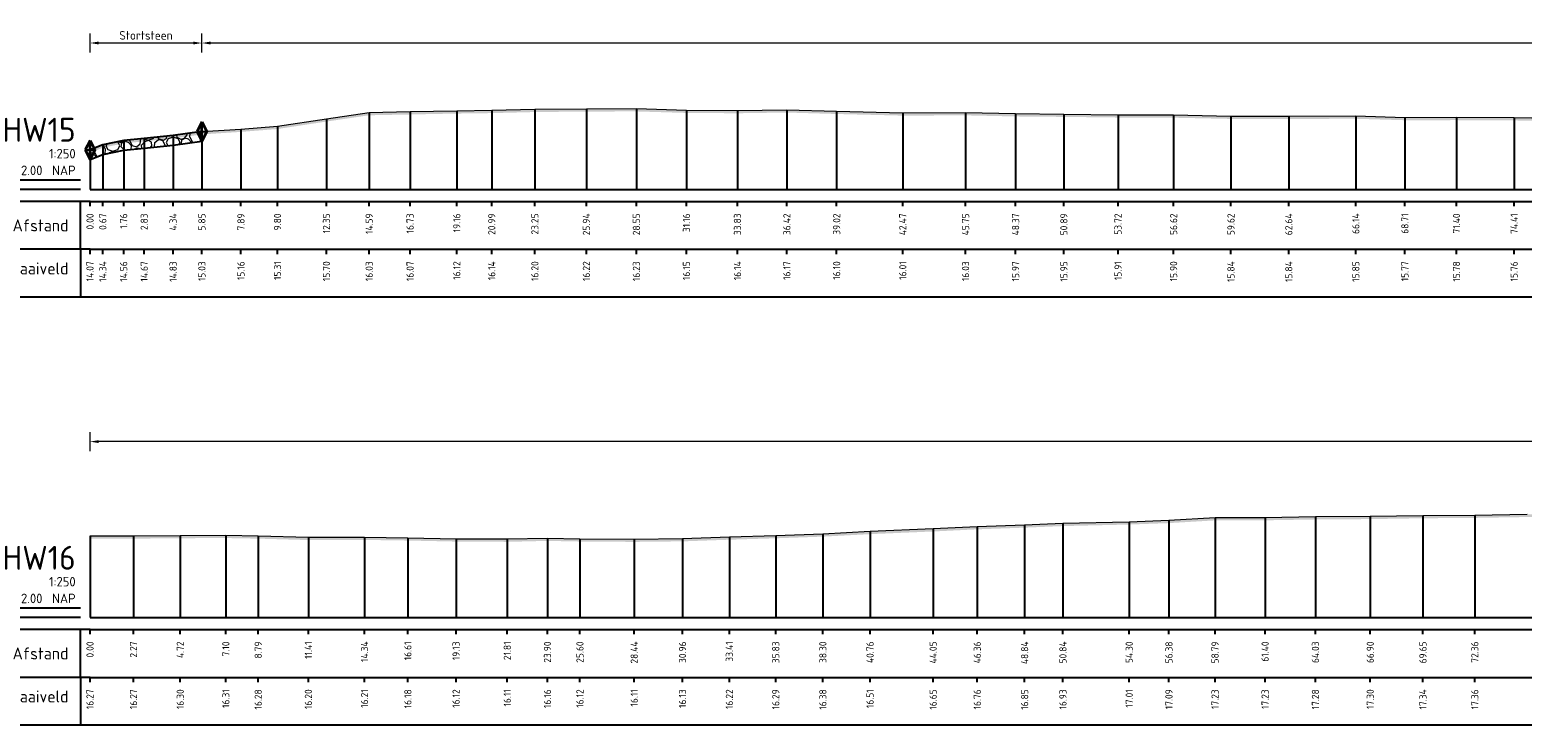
# Model space of a CAD drawing. Header units: metres. Extents: x 197882 to 206172, y 361908 to 364395.
# Tile 28 of 50: x 205781 to 205859, y 363976 to 364013. Entities that reach past the tile are written whole.
import ezdxf
from ezdxf.enums import TextEntityAlignment as Align

# ---------------------------------------------------------------- set-up
doc = ezdxf.new("R2010")
doc.units = ezdxf.units.M
doc.header["$PDMODE"] = 35
doc.header["$PDSIZE"] = 0.075
for name, color, linetype, lineweight in [('B-ME-VH-KANT ASFALT-SD', 7, 'Continuous', 25), ('B-ME-VH-VERHARDING_BESTORTING-A', 252, 'Continuous', 18), ('X-ME-AL-PROFIEL_HUIDIG MAAIVELD-GD', 252, 'Continuous', 0), ('X-XX-AL-DETAIL1-M', 7, 'Continuous', 18), ('X-XX-AL-GEBRUIKTE XREFS-GD', 7, 'Continuous', 35)]:
    doc.layers.add(name, color=color, linetype=linetype, lineweight=lineweight)
doc.layers.add('X-ME-AL-PROFIEL_STORTSTEEN-GD', color=7, linetype='Continuous')
doc.layers.add('X-ME-AL-PROFIELRASTER-S', color=7, linetype='Continuous')
doc.styles.add('NLCS-ISO-ANNOTATIEF-T18', font='NLCS-ISO.ttf', dxfattribs={"height": 1.8})
doc.styles.add('NLCS-ISO-ANNOTATIVE-T18', font='NLCS-ISO.ttf', dxfattribs={"height": 1.8})
doc.dimstyles.new('NLCS-ANNOTATIEF-T18-PIJL_L2_H0', dxfattribs={"dimtxt": 2.5, "dimasz": 1.8, "dimexe": 2, "dimexo": 2, "dimgap": 0.7, "dimtad": 1, "dimzin": 0, "dimdsep": 46, "dimtxsty": 'NLCS-ISO-ANNOTATIEF-T18', "dimcen": 0, "dimdle": 2, "dimclrd": 256, "dimclre": 256, "dimclrt": 10, "dimaunit": 2, "dimadec": 0, "dimazin": 0, "dimtfac": 1, "dimtdec": 3, "dimtofl": 0, "dimtmove": 0, "dimatfit": 3, "dimfxl": 2, "dimfxlon": 1, "dimtfillclr": 256, "dimtolj": 1, "dimtzin": 0, "dimlwd": -1, "dimlwe": -1, "dimarcsym": 0})

# ---------------------------------------------------------------- blocks, each defined once
blk = doc.blocks.new('SAL-PROFIELRASTER-D')
at = {"color": 0, "linetype": 'ByBlock', "lineweight": -2, "flags": 128}
for points in [[(-2, 0), (-72, 0)], [(-24, 2), (-23, 0), (-22, 2), (-2, 2)], [(-72, -12.5), (-72, -2.5)], [(0, -2.5), (-72, -2.5)], [(-2, -12.5), (-2, -2.5)], [(0, -12.5), (-72, -12.5)]]:
    blk.add_lwpolyline(points, dxfattribs=at)
at = {"color": 0, "linetype": 'ByBlock', "lineweight": -2, "style": 'NLCS-ISO-ANNOTATIVE-T18'}
blk.add_text('NAP', height=2, dxfattribs=at).set_placement((-3, 3), align=Align.RIGHT)
blk.add_text('Afstand', height=2.5, dxfattribs=at).set_placement((-4.5, -7.5), align=Align.MIDDLE_RIGHT)
for tag, height, p in [('PROFIELNR', 5, (-3, 10)), ('SCHAAL', 2, (-3, 6.5)), ('NAP', 2, (-9.94, 3))]:
    blk.add_attdef(tag, text='', height=height, dxfattribs=at).set_placement(p, align=Align.RIGHT)
blk = doc.blocks.new('SAL-PROFIELRASTER_BALK_EIND1-D')
at = {"color": 0, "linetype": 'ByBlock', "lineweight": -2, "flags": 128}
for points in [[(0, 0), (1, 0)], [(0, -2.5), (1, -2.5)], [(0, -12.5), (1, -12.5)]]:
    blk.add_lwpolyline(points, dxfattribs=at)
blk = doc.blocks.new('SAL-PROFIELRASTER_BALK-D')
at = {"color": 0, "linetype": 'ByBlock', "lineweight": -2}
for p, q in [((-72, -12.5), (-72, -2.5)), ((-2, -2.5), (-2, -12.5)), ((0, -12.5), (-72, -12.5))]:
    blk.add_line(p, q, dxfattribs=at)
at = {"color": 0, "linetype": 'ByBlock', "lineweight": -2, "style": 'NLCS-ISO-ANNOTATIVE-T18'}
for tag, height, p in [('TITEL1', 2.5, (-4.5, -6.5)), ('TITEL2', 1.5, (-4.5, -9.5))]:
    blk.add_attdef(tag, text='', height=height, dxfattribs=at).set_placement(p, align=Align.MIDDLE_RIGHT)
blk = doc.blocks.new('SAL-PROFIELRASTER_BALK_EIND2-D')
at = {"color": 0, "linetype": 'ByBlock', "lineweight": -2}
blk.add_line((1, -12.5), (0, -12.5), dxfattribs=at)
blk = doc.blocks.new('SAL-PROFIELRASTER_BALK_DATA-D')
at = {"color": 0, "linetype": 'ByBlock', "lineweight": -2}
blk.add_lwpolyline([(0, -3.5), (0, -2.5)], dxfattribs=at)
at = {"color": 0, "linetype": 'ByBlock', "lineweight": -2, "style": 'NLCS-ISO-ANNOTATIVE-T18'}
blk.add_attdef('GETAL', text='', height=1.5, rotation=90, dxfattribs=at).set_placement((0.75, -5), align=Align.RIGHT)
blk = doc.blocks.new('SAL-PROFIELRASTER_AANHAAL-D')
at = {"color": 9, "linetype": 'ByBlock', "lineweight": -2, "flags": 128}
blk.add_lwpolyline([(0, 1), (0, 0)], dxfattribs=at)
blk = doc.blocks.new('*D20')
at = {"layer": 'Defpoints', "color": 0, "transparency": 16777216}
for p in [(205783.859, 364011.841), (205783.859, 364004.183), (205789.707, 364004.183)]:
    blk.add_point(p, dxfattribs=at)
at = {"layer": 'X-XX-AL-DETAIL1-M', "transparency": 16777216}
for p, q in [((205783.859, 364011.341), (205783.859, 364012.341)), ((205789.257, 364011.841), (205784.309, 364011.841)), ((205789.707, 364011.341), (205789.707, 364012.341))]:
    blk.add_line(p, q, dxfattribs=at)
for points in [[(205784.309, 364011.916), (205784.309, 364011.766), (205783.859, 364011.841)], [(205789.257, 364011.916), (205789.257, 364011.766), (205789.707, 364011.841)]]:
    blk.add_solid(points, dxfattribs=at)
at = {"layer": 'X-XX-AL-DETAIL1-M', "color": 10, "transparency": 16777216, "insert": (205786.783, 364012.241), "char_height": 0.45, "attachment_point": 5, "style": 'NLCS-ISO-ANNOTATIEF-T18'}
blk.add_mtext('\\A1;Stortsteen', dxfattribs=at)
blk = doc.blocks.new('SVH-KANT STORTSTEEN DWP-SOD')
at = {"flags": 128}
blk.add_lwpolyline([(-0.25, 0), (0.25, 0)], dxfattribs=at)
at = {"layer": 'X-XX-AL-GEBRUIKTE XREFS-GD', "flags": 128}
for points in [[(0, 0.5), (-0.25, 0)], [(-0.25, 0), (0, -0.5)], [(0, -0.5), (0, 0.5)], [(0, 0.5), (0.25, 0)], [(0.25, 0), (0, -0.5)]]:
    blk.add_lwpolyline(points, dxfattribs=at)
blk = doc.blocks.new('*D21')
at = {"layer": 'Defpoints', "color": 0, "transparency": 16777216}
for p in [(205789.707, 364011.841), (205789.707, 364004.183), (205997.087, 364004.183)]:
    blk.add_point(p, dxfattribs=at)
at = {"layer": 'X-XX-AL-DETAIL1-M', "transparency": 16777216}
for p, q in [((205789.707, 364011.341), (205789.707, 364012.341)), ((205996.637, 364011.841), (205790.157, 364011.841)), ((205997.087, 364011.341), (205997.087, 364012.341))]:
    blk.add_line(p, q, dxfattribs=at)
for points in [[(205790.157, 364011.916), (205790.157, 364011.766), (205789.707, 364011.841)], [(205996.637, 364011.916), (205996.637, 364011.766), (205997.087, 364011.841)]]:
    blk.add_solid(points, dxfattribs=at)
at = {"layer": 'X-XX-AL-DETAIL1-M', "color": 10, "transparency": 16777216, "insert": (205893.397, 364012.241), "char_height": 0.45, "attachment_point": 5, "style": 'NLCS-ISO-ANNOTATIEF-T18'}
blk.add_mtext('\\A1;Gras', dxfattribs=at)
blk = doc.blocks.new('*D22')
at = {"layer": 'Defpoints', "color": 0, "transparency": 16777216}
for p in [(205783.859, 363991.006), (205783.859, 363981.809), (206011.261, 363981.809)]:
    blk.add_point(p, dxfattribs=at)
at = {"layer": 'X-XX-AL-DETAIL1-M', "transparency": 16777216}
for p, q in [((205783.859, 363990.506), (205783.859, 363991.506)), ((206011.261, 363990.506), (206011.261, 363991.506)), ((206010.811, 363991.006), (205784.309, 363991.006))]:
    blk.add_line(p, q, dxfattribs=at)
for points in [[(205784.309, 363991.081), (205784.309, 363990.931), (205783.859, 363991.006)], [(206010.811, 363991.081), (206010.811, 363990.931), (206011.261, 363991.006)]]:
    blk.add_solid(points, dxfattribs=at)
at = {"layer": 'X-XX-AL-DETAIL1-M', "color": 10, "transparency": 16777216, "insert": (205897.56, 363991.406), "char_height": 0.45, "attachment_point": 5, "style": 'NLCS-ISO-ANNOTATIEF-T18'}
blk.add_mtext('\\A1;Gras', dxfattribs=at)

msp = doc.modelspace()

# ---------------------------------------------------------------- hatches: boundary and pattern name
at = {"layer": 'B-ME-VH-VERHARDING_BESTORTING-A'}
h = msp.add_hatch(dxfattribs=at)
h.set_pattern_fill('AVH-BESTORTING_01', color=256, scale=0.1, pattern_type=2)
h.set_pattern_definition([(342.742, (205787.9399, 364006.4441), (0.5398, 0.9774), [0.27272, -1.09194]), (17.258, (205786.89714, 364006.7681), (0.5398, 0.9774), [0.27272, -1.6572]), (61.09, (205787.1576, 364006.849), (-1.3032, 0.40486), [0.22313, -0.8934]), (118.91, (205788.0288, 364005.662), (-0.5398, -0.97741), [0.22313, -1.3559]), (162.742, (205787.1576, 364007.2396), (-0.5398, -0.9774), [0.27272, -1.09194]), (197.258, (205786.89714, 364007.3205), (-0.5398, -0.9774), [0.27272, -1.6572]), (241.09, (205786.6367, 364007.2398), (1.3032, -0.40486), [0.22313, -0.8934]), (298.91, (205787.0686, 364008.0217), (0.5398, 0.97741), [0.22313, -1.3559]), (342.742, (205785.3001, 364007.8669), (-0.76339, 1.38224), [0.2434, -1.12122]), (40.852, (205783.91314, 364004.8625), (0.539802, 0.977399), [0.24469, -3.61913]), (84.587, (205785.7176, 364007.95475), (-0.22359, 2.359645), [0.29716, -3.05481]), (118.91, (205787.0487, 364007.8443), (-1.3032, 0.40486), [0.29575, -1.2833]), (162.742, (205785.6027, 364008.5095), (0.76339, -1.38224), [0.24484, -1.11975]), (40.852, (205783.5648, 364005.49028), (0.539802, 0.977399), [0.24409, -3.61972]), (84.587, (205785.15623, 364008.12734), (-0.5398, -0.977407), [0.29647, -3.05553]), (298.911, (205785.1562, 364008.1273), (1.3032, -0.40486), [0.29753, -1.28153]), (26.669, (205782.7014, 364006.029), (-1.842996, -0.572553), [0.18275, -4.54613]), (84.587, (205785.78726, 364008.638), (-0.5398, -0.977407), [0.18319, -3.16878]), (131.7624, (205784.27776, 364011.58488), (-2.066604, 1.787101), [0.24466, -4.00428]), (162.742, (205782.719, 364006.4755), (-0.5398, -0.97739), [0.19694, -1.16769]), (26.669, (205782.36742, 364006.45184), (-1.842996, -0.572553), [0.18297, -4.54591]), (84.587, (205785.2711, 364008.77913), (-0.5398, -0.977407), [0.20094, -3.15103]), (131.7624, (205783.8841, 364011.387), (-2.066604, 1.787101), [0.20994, -4.039]), (342.742, (205785.4109, 364008.6225), (0.5398, 0.9774), [0.22313, -1.1415]), (50.2416, (205785.64679, 364006.70503), (0.53979, 0.97739), [0.21713, -6.88472]), (95.413, (205785.78564, 364006.87194), (-0.76339, 1.38224), [0.19056, -2.17966]), (150.939, (205782.9377, 364010.23097), (-1.303193, 0.404858), [0.17556, -5.17047]), (197.258, (205785.6142, 364007.1469), (1.30319, -0.40485), [0.22316, -1.70672]), (50.2416, (205785.2531, 364006.90284), (0.53979, 0.97739), [0.23138, -6.87047]), (95.413, (205785.2695, 364006.7301), (-0.76339, 1.38224), [0.17353, -2.1967]), (150.939, (205782.60373, 364009.80816), (-1.303193, 0.404858), [0.18788, -5.15816]), (17.258, (205785.4337, 364006.6388), (-1.30319, 0.40485), [0.22313, -1.70675])])
h.paths.add_polyline_path([(205783.859, 364005.751), (205784.527, 364006.018), (205785.618, 364006.247), (205786.691, 364006.35), (205788.2, 364006.508), (205789.707, 364006.714), (205789.707, 364007.214), (205788.2, 364007.008), (205786.691, 364006.85), (205785.618, 364006.747), (205784.527, 364006.518), (205783.859, 364006.251)])
at = {"layer": 'X-ME-AL-PROFIEL_HUIDIG MAAIVELD-GD'}
h = msp.add_hatch(dxfattribs=at)
h.set_pattern_fill('AGR-MAAIVELD', color=256, scale=0.05, pattern_type=2)
h.set_pattern_definition([(45, (-22.73893, 245.65797), (-0.25000007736, 0.25000007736), []), (45, (-22.77464, 245.6937), (0, 0.50000015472), [0.3535535, -0.3535535]), (45, (-22.81035, 245.7294), (0, 0.50000015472), [0.3535535, -0.3535535]), (45, (-22.84657, 245.7656), (0, 0.50000015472), [0.3535535, -0.3535535]), (45, (-22.8818, 245.80082), (0, 0.50000015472), [0.3535535, -0.3535535]), (45, (-22.9175, 245.83654), (0, 0.50000015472), [0.3535535, -0.3535535]), (45, (-22.9532, 245.87225), (0, 0.50000015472), [0.3535535, -0.3535535]), (315, (-22.73893, 245.65797), (0.25000007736, 0.25000007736), []), (315, (-22.7032, 245.6937), (0.50000015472, -1e-16), [0.3535535, -0.3535535]), (315, (-22.6675, 245.7294), (0.50000015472, -1e-16), [0.3535535, -0.3535535]), (315, (-22.6313, 245.7656), (0.50000015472, -1e-16), [0.3535535, -0.3535535]), (315, (-22.59607, 245.80082), (0.50000015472, -1e-16), [0.3535535, -0.3535535]), (315, (-22.56035, 245.83654), (0.50000015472, -1e-16), [0.3535535, -0.3535535]), (315, (-22.52464, 245.87225), (0.50000015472, -1e-16), [0.3535535, -0.3535535])])
h.paths.add_polyline_path([(205997.087, 364008.386), (205994.851, 364008.352), (205992.5, 364008.346), (205989.978, 364008.392), (205987.659, 364008.374), (205985.479, 364008.423), (205983.21, 364008.411), (205980.751, 364008.403), (205978.428, 364008.392), (205975.65, 364008.412), (205973.153, 364008.397), (205970.602, 364008.357), (205968.186, 364008.365), (205965.909, 364008.379), (205963.473, 364008.327), (205961.288, 364008.425), (205959.013, 364008.411), (205956.757, 364008.324), (205954.411, 364008.339), (205951.931, 364008.305), (205949.396, 364008.374), (205946.974, 364008.383), (205946.607, 364008.386), (205945.189, 364008.458), (205943.718, 364008.482), (205941.42, 364008.479), (205938.991, 364008.4), (205936.694, 364008.408), (205934.096, 364008.379), (205931.67, 364008.328), (205929.037, 364008.266), (205926.695, 364008.192), (205924.55, 364008.124), (205921.724, 364008.035), (205919.414, 364007.945), (205917.151, 364007.912), (205914.763, 364007.869), (205912.211, 364007.86), (205909.578, 364007.807), (205907.308, 364007.766), (205904.986, 364007.759), (205902.388, 364007.732), (205899.857, 364007.737), (205897.372, 364007.739), (205894.972, 364007.769), (205892.39, 364007.688), (205889.819, 364007.653), (205887.012, 364007.657), (205884.431, 364007.707), (205881.893, 364007.753), (205879.255, 364007.792), (205876.599, 364007.807), (205873.508, 364007.822), (205870.881, 364007.821), (205868.152, 364007.878), (205865.942, 364007.871), (205863.535, 364007.891), (205861.029, 364007.9), (205858.274, 364007.944), (205855.262, 364007.959), (205852.569, 364007.955), (205850.002, 364008.031), (205846.499, 364008.024), (205843.48, 364008.024), (205840.482, 364008.086), (205837.577, 364008.096), (205834.749, 364008.129), (205832.226, 364008.152), (205829.612, 364008.209), (205826.328, 364008.196), (205822.874, 364008.281), (205820.274, 364008.357), (205817.69, 364008.32), (205815.024, 364008.337), (205812.409, 364008.415), (205809.796, 364008.407), (205807.107, 364008.383), (205804.851, 364008.327), (205803.024, 364008.304), (205800.584, 364008.256), (205798.447, 364008.214), (205796.213, 364007.886), (205793.656, 364007.496), (205791.748, 364007.346), (205789.707, 364007.214), (205788.2, 364007.008), (205786.691, 364006.85), (205785.618, 364006.747), (205784.527, 364006.518), (205783.859, 364006.251), (205783.859, 364006.101), (205784.527, 364006.368), (205785.618, 364006.597), (205786.691, 364006.7), (205788.2, 364006.858), (205789.707, 364007.064), (205791.748, 364007.196), (205793.656, 364007.346), (205796.213, 364007.736), (205798.447, 364008.064), (205800.584, 364008.106), (205803.024, 364008.154), (205804.851, 364008.177), (205807.107, 364008.233), (205809.796, 364008.257), (205812.409, 364008.265), (205815.024, 364008.187), (205817.69, 364008.17), (205820.274, 364008.207), (205822.874, 364008.131), (205826.328, 364008.046), (205829.612, 364008.059), (205832.226, 364008.002), (205834.749, 364007.979), (205837.577, 364007.946), (205840.482, 364007.936), (205843.48, 364007.874), (205846.499, 364007.874), (205850.002, 364007.881), (205852.569, 364007.805), (205855.262, 364007.809), (205858.274, 364007.794), (205861.029, 364007.75), (205863.535, 364007.741), (205865.942, 364007.721), (205868.152, 364007.728), (205870.881, 364007.671), (205873.508, 364007.672), (205876.599, 364007.657), (205879.255, 364007.642), (205881.893, 364007.603), (205884.431, 364007.557), (205887.012, 364007.507), (205889.819, 364007.503), (205892.39, 364007.538), (205894.972, 364007.619), (205897.372, 364007.589), (205899.857, 364007.587), (205902.388, 364007.582), (205904.986, 364007.609), (205907.308, 364007.616), (205909.578, 364007.657), (205912.211, 364007.71), (205914.763, 364007.719), (205917.151, 364007.762), (205919.414, 364007.795), (205921.724, 364007.885), (205924.55, 364007.974), (205926.695, 364008.042), (205929.037, 364008.116), (205931.67, 364008.178), (205934.096, 364008.229), (205936.694, 364008.258), (205938.991, 364008.25), (205941.42, 364008.329), (205943.718, 364008.332), (205945.189, 364008.308), (205946.607, 364008.236), (205946.974, 364008.233), (205949.396, 364008.224), (205951.931, 364008.155), (205954.411, 364008.189), (205956.757, 364008.174), (205959.013, 364008.261), (205961.288, 364008.275), (205963.473, 364008.177), (205965.909, 364008.229), (205968.186, 364008.215), (205970.602, 364008.207), (205973.153, 364008.247), (205975.65, 364008.262), (205978.428, 364008.242), (205980.751, 364008.253), (205983.21, 364008.261), (205985.479, 364008.273), (205987.659, 364008.224), (205989.978, 364008.242), (205992.5, 364008.196), (205994.851, 364008.202), (205997.087, 364008.236)])
h = msp.add_hatch(dxfattribs=at)
h.set_pattern_fill('AGR-MAAIVELD', color=256, scale=0.05, pattern_type=2)
h.set_pattern_definition([(45, (-22.73893, 260.78407), (-0.25000007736, 0.25000007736), []), (45, (-22.77464, 260.81978), (0, 0.50000015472), [0.3535535, -0.3535535]), (45, (-22.81035, 260.8555), (0, 0.50000015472), [0.3535535, -0.3535535]), (45, (-22.84657, 260.8917), (0, 0.50000015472), [0.3535535, -0.3535535]), (45, (-22.8818, 260.92692), (0, 0.50000015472), [0.3535535, -0.3535535]), (45, (-22.9175, 260.96264), (0, 0.50000015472), [0.3535535, -0.3535535]), (45, (-22.9532, 260.99835), (0, 0.50000015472), [0.3535535, -0.3535535]), (315, (-22.73893, 260.78407), (0.25000007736, 0.25000007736), []), (315, (-22.7032, 260.81978), (0.50000015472, -1e-16), [0.3535535, -0.3535535]), (315, (-22.6675, 260.8555), (0.50000015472, -1e-16), [0.3535535, -0.3535535]), (315, (-22.6313, 260.8917), (0.50000015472, -1e-16), [0.3535535, -0.3535535]), (315, (-22.59607, 260.92692), (0.50000015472, -1e-16), [0.3535535, -0.3535535]), (315, (-22.56035, 260.96264), (0.50000015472, -1e-16), [0.3535535, -0.3535535]), (315, (-22.52464, 260.99835), (0.50000015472, -1e-16), [0.3535535, -0.3535535])])
h.paths.add_polyline_path([(206011.261, 363985.61), (206011.261, 363985.46), (206010.129, 363985.379), (206007.881, 363985.299), (206005.92, 363985.249), (206003.979, 363985.211), (206001.798, 363985.173), (205999.555, 363985.11), (205997.071, 363985.064), (205994.599, 363985.138), (205992.353, 363985.059), (205989.934, 363985.062), (205987.621, 363985.053), (205985.324, 363985.015), (205982.871, 363985.006), (205980.811, 363984.966), (205978.437, 363984.924), (205976.052, 363984.776), (205973.789, 363984.699), (205971.33, 363984.742), (205969.066, 363984.668), (205966.785, 363984.593), (205964.51, 363984.579), (205962.201, 363984.556), (205959.962, 363984.577), (205957.774, 363984.631), (205955.194, 363984.636), (205953.161, 363984.612), (205950.672, 363984.682), (205948.431, 363984.583), (205945.673, 363984.609), (205943.364, 363984.553), (205941.168, 363984.53), (205938.567, 363984.479), (205936.311, 363984.447), (205934.027, 363984.469), (205931.508, 363984.415), (205929.285, 363984.383), (205926.933, 363984.394), (205924.645, 363984.428), (205922.3, 363984.444), (205920.025, 363984.448), (205917.782, 363984.445), (205915.124, 363984.42), (205913.009, 363984.473), (205910.76, 363984.486), (205908.739, 363984.554), (205906.516, 363984.561), (205904.01, 363984.569), (205901.982, 363984.613), (205899.579, 363984.619), (205897.07, 363984.657), (205894.487, 363984.639), (205891.876, 363984.715), (205888.874, 363985.462), (205887.054, 363985.968), (205885.396, 363986.755), (205883.83, 363986.993), (205881.188, 363987.08), (205878.735, 363987.075), (205876.013, 363987.085), (205873.791, 363987.124), (205870.699, 363987.071), (205867.651, 363986.994), (205865.046, 363986.999), (205861.704, 363987.055), (205858.96, 363987.063), (205856.219, 363987.019), (205853.511, 363986.998), (205850.758, 363986.955), (205847.891, 363986.936), (205845.261, 363986.892), (205842.647, 363986.888), (205840.239, 363986.746), (205838.162, 363986.671), (205834.699, 363986.59), (205832.698, 363986.509), (205830.222, 363986.42), (205827.914, 363986.308), (205824.619, 363986.169), (205822.154, 363986.039), (205819.691, 363985.952), (205817.267, 363985.878), (205814.82, 363985.791), (205812.297, 363985.764), (205809.461, 363985.782), (205807.761, 363985.816), (205805.664, 363985.766), (205802.986, 363985.78), (205800.471, 363985.834), (205798.202, 363985.866), (205795.269, 363985.859), (205792.647, 363985.934), (205790.956, 363985.964), (205788.576, 363985.956), (205786.133, 363985.933), (205783.859, 363985.928), (205783.859, 363986.078), (205786.133, 363986.083), (205788.576, 363986.106), (205790.956, 363986.114), (205792.647, 363986.084), (205795.269, 363986.009), (205798.202, 363986.016), (205800.471, 363985.984), (205802.986, 363985.93), (205805.664, 363985.916), (205807.761, 363985.966), (205809.461, 363985.932), (205812.297, 363985.914), (205814.82, 363985.941), (205817.267, 363986.028), (205819.691, 363986.102), (205822.154, 363986.189), (205824.619, 363986.319), (205827.914, 363986.458), (205830.222, 363986.57), (205832.698, 363986.659), (205834.699, 363986.74), (205838.162, 363986.821), (205840.239, 363986.896), (205842.647, 363987.038), (205845.261, 363987.042), (205847.891, 363987.086), (205850.758, 363987.105), (205853.511, 363987.148), (205856.219, 363987.169), (205858.96, 363987.213), (205861.704, 363987.205), (205865.046, 363987.149), (205867.651, 363987.144), (205870.699, 363987.221), (205873.791, 363987.274), (205876.013, 363987.235), (205878.735, 363987.225), (205881.188, 363987.23), (205883.83, 363987.143), (205885.396, 363986.905), (205887.054, 363986.118), (205888.874, 363985.612), (205891.876, 363984.865), (205894.487, 363984.789), (205897.07, 363984.807), (205899.579, 363984.769), (205901.982, 363984.763), (205904.01, 363984.719), (205906.516, 363984.711), (205908.739, 363984.704), (205910.76, 363984.636), (205913.009, 363984.623), (205915.124, 363984.57), (205917.782, 363984.595), (205920.025, 363984.598), (205922.3, 363984.594), (205924.645, 363984.578), (205926.933, 363984.544), (205929.285, 363984.533), (205931.508, 363984.565), (205934.027, 363984.619), (205936.311, 363984.597), (205938.567, 363984.629), (205941.168, 363984.68), (205943.364, 363984.703), (205945.673, 363984.759), (205948.431, 363984.733), (205950.672, 363984.832), (205953.161, 363984.762), (205955.194, 363984.786), (205957.774, 363984.781), (205959.962, 363984.727), (205962.201, 363984.706), (205964.51, 363984.729), (205966.785, 363984.743), (205969.066, 363984.818), (205971.33, 363984.892), (205973.789, 363984.849), (205976.052, 363984.926), (205978.437, 363985.074), (205980.811, 363985.116), (205982.871, 363985.156), (205985.324, 363985.165), (205987.621, 363985.203), (205989.934, 363985.212), (205992.353, 363985.209), (205994.599, 363985.288), (205997.071, 363985.214), (205999.555, 363985.26), (206001.798, 363985.323), (206003.979, 363985.361), (206005.92, 363985.399), (206007.881, 363985.449), (206010.129, 363985.529)])

# ---------------------------------------------------------------- linework, layer by layer
for points in [[(205783.859, 364006.251), (205784.527, 364006.518), (205785.618, 364006.747), (205786.691, 364006.85), (205788.2, 364007.008), (205789.707, 364007.214), (205791.748, 364007.346), (205793.656, 364007.496), (205796.213, 364007.886), (205798.447, 364008.214), (205800.584, 364008.256), (205803.024, 364008.304), (205804.851, 364008.327), (205807.107, 364008.383), (205809.796, 364008.407), (205812.409, 364008.415), (205815.024, 364008.337), (205817.69, 364008.32), (205820.274, 364008.357), (205822.874, 364008.281), (205826.328, 364008.196), (205829.612, 364008.209), (205832.226, 364008.152), (205834.749, 364008.129), (205837.577, 364008.096), (205840.482, 364008.086), (205843.48, 364008.024), (205846.499, 364008.024), (205850.002, 364008.031), (205852.569, 364007.955), (205855.262, 364007.959), (205858.274, 364007.944), (205861.029, 364007.9)], [(205783.859, 363986.078), (205786.133, 363986.083), (205788.576, 363986.106), (205790.956, 363986.114), (205792.647, 363986.084), (205795.269, 363986.009), (205798.202, 363986.016), (205800.471, 363985.984), (205802.986, 363985.93), (205805.664, 363985.916), (205807.761, 363985.966), (205809.461, 363985.932), (205812.297, 363985.914), (205814.82, 363985.941), (205817.267, 363986.028), (205819.691, 363986.102), (205822.154, 363986.189), (205824.619, 363986.319), (205827.914, 363986.458), (205830.222, 363986.57), (205832.698, 363986.659), (205834.699, 363986.74), (205838.162, 363986.821), (205840.239, 363986.896), (205842.647, 363987.038), (205845.261, 363987.042), (205847.891, 363987.086), (205850.758, 363987.105), (205853.511, 363987.148), (205856.219, 363987.169), (205858.96, 363987.213)]]:
    msp.add_lwpolyline(points, dxfattribs=at)
at = {"layer": 'X-ME-AL-PROFIEL_STORTSTEEN-GD'}
msp.add_lwpolyline([(205783.859, 364005.751), (205784.527, 364006.018), (205785.618, 364006.247), (205786.691, 364006.35), (205788.2, 364006.508), (205789.707, 364006.714), (205789.707, 364007.214), (205788.2, 364007.008), (205786.691, 364006.85), (205785.618, 364006.747), (205784.527, 364006.518), (205783.859, 364006.251)], close=True, dxfattribs=at)

# ---------------------------------------------------------------- block references
at = {"layer": 'B-ME-VH-KANT ASFALT-SD'}
for p in [(205789.707, 364007.214), (205783.859, 364006.251)]:
    msp.add_blockref('SVH-KANT STORTSTEEN DWP-SOD', p, dxfattribs=at)
at = {"layer": 'X-ME-AL-PROFIELRASTER-S', "xscale": 0.25, "yscale": 0.25, "zscale": 0.25}
for name, p, values in [('SAL-PROFIELRASTER-D', (205783.859, 364004.183), {'PROFIELNR': 'HW15', 'SCHAAL': '1:250', 'NAP': '12.00'}), ('SAL-PROFIELRASTER_BALK_DATA-D', (205783.859, 364004.183), {'GETAL': '0.00'}), ('SAL-PROFIELRASTER_BALK_DATA-D', (205783.859, 364004.183), {'GETAL': '0.00'}), ('SAL-PROFIELRASTER_BALK_DATA-D', (205783.859, 364004.183), {'GETAL': '0.00'}), ('SAL-PROFIELRASTER_BALK_DATA-D', (205783.859, 364004.183), {'GETAL': '0.00'}), ('SAL-PROFIELRASTER_BALK_DATA-D', (205783.859, 364004.183), {'GETAL': '0.00'}), ('SAL-PROFIELRASTER_BALK_DATA-D', (205784.527, 364004.183), {'GETAL': '0.67'}), ('SAL-PROFIELRASTER_BALK_DATA-D', (205785.618, 364004.183), {'GETAL': '1.76'}), ('SAL-PROFIELRASTER_BALK_DATA-D', (205786.691, 364004.183), {'GETAL': '2.83'}), ('SAL-PROFIELRASTER_BALK_DATA-D', (205788.2, 364004.183), {'GETAL': '4.34'}), ('SAL-PROFIELRASTER_BALK_DATA-D', (205789.707, 364004.183), {'GETAL': '5.85'}), ('SAL-PROFIELRASTER_BALK_DATA-D', (205791.748, 364004.183), {'GETAL': '7.89'}), ('SAL-PROFIELRASTER_BALK_DATA-D', (205793.656, 364004.183), {'GETAL': '9.80'}), ('SAL-PROFIELRASTER_BALK_DATA-D', (205796.213, 364004.183), {'GETAL': '12.35'}), ('SAL-PROFIELRASTER_BALK_DATA-D', (205798.447, 364004.183), {'GETAL': '14.59'}), ('SAL-PROFIELRASTER_BALK_DATA-D', (205800.584, 364004.183), {'GETAL': '16.73'}), ('SAL-PROFIELRASTER_BALK_DATA-D', (205803.024, 364004.183), {'GETAL': '19.16'}), ('SAL-PROFIELRASTER_BALK_DATA-D', (205804.851, 364004.183), {'GETAL': '20.99'}), ('SAL-PROFIELRASTER_BALK_DATA-D', (205807.107, 364004.183), {'GETAL': '23.25'}), ('SAL-PROFIELRASTER_BALK_DATA-D', (205809.796, 364004.183), {'GETAL': '25.94'}), ('SAL-PROFIELRASTER_BALK_DATA-D', (205812.409, 364004.183), {'GETAL': '28.55'}), ('SAL-PROFIELRASTER_BALK_DATA-D', (205815.024, 364004.183), {'GETAL': '31.16'}), ('SAL-PROFIELRASTER_BALK_DATA-D', (205817.69, 364004.183), {'GETAL': '33.83'}), ('SAL-PROFIELRASTER_BALK_DATA-D', (205820.274, 364004.183), {'GETAL': '36.42'}), ('SAL-PROFIELRASTER_BALK_DATA-D', (205822.874, 364004.183), {'GETAL': '39.02'}), ('SAL-PROFIELRASTER_BALK_DATA-D', (205826.328, 364004.183), {'GETAL': '42.47'}), ('SAL-PROFIELRASTER_BALK_DATA-D', (205829.612, 364004.183), {'GETAL': '45.75'}), ('SAL-PROFIELRASTER_BALK_DATA-D', (205832.226, 364004.183), {'GETAL': '48.37'}), ('SAL-PROFIELRASTER_BALK_DATA-D', (205834.749, 364004.183), {'GETAL': '50.89'}), ('SAL-PROFIELRASTER_BALK_DATA-D', (205837.577, 364004.183), {'GETAL': '53.72'}), ('SAL-PROFIELRASTER_BALK_DATA-D', (205840.482, 364004.183), {'GETAL': '56.62'}), ('SAL-PROFIELRASTER_BALK_DATA-D', (205843.48, 364004.183), {'GETAL': '59.62'}), ('SAL-PROFIELRASTER_BALK_DATA-D', (205846.499, 364004.183), {'GETAL': '62.64'}), ('SAL-PROFIELRASTER_BALK_DATA-D', (205850.002, 364004.183), {'GETAL': '66.14'}), ('SAL-PROFIELRASTER_BALK_DATA-D', (205852.569, 364004.183), {'GETAL': '68.71'}), ('SAL-PROFIELRASTER_BALK_DATA-D', (205855.262, 364004.183), {'GETAL': '71.40'}), ('SAL-PROFIELRASTER_BALK_DATA-D', (205858.274, 364004.183), {'GETAL': '74.41'}), ('SAL-PROFIELRASTER_BALK-D', (205783.859, 364001.683), {'TITEL1': 'Hoogte Maaiveld'}), ('SAL-PROFIELRASTER_BALK_DATA-D', (205783.859, 364001.683), {'GETAL': '14.07'}), ('SAL-PROFIELRASTER_BALK_DATA-D', (205784.527, 364001.683), {'GETAL': '14.34'}), ('SAL-PROFIELRASTER_BALK_DATA-D', (205785.618, 364001.683), {'GETAL': '14.56'}), ('SAL-PROFIELRASTER_BALK_DATA-D', (205786.691, 364001.683), {'GETAL': '14.67'}), ('SAL-PROFIELRASTER_BALK_DATA-D', (205788.2, 364001.683), {'GETAL': '14.83'}), ('SAL-PROFIELRASTER_BALK_DATA-D', (205789.707, 364001.683), {'GETAL': '15.03'}), ('SAL-PROFIELRASTER_BALK_DATA-D', (205791.748, 364001.683), {'GETAL': '15.16'}), ('SAL-PROFIELRASTER_BALK_DATA-D', (205793.656, 364001.683), {'GETAL': '15.31'}), ('SAL-PROFIELRASTER_BALK_DATA-D', (205796.213, 364001.683), {'GETAL': '15.70'}), ('SAL-PROFIELRASTER_BALK_DATA-D', (205798.447, 364001.683), {'GETAL': '16.03'}), ('SAL-PROFIELRASTER_BALK_DATA-D', (205800.584, 364001.683), {'GETAL': '16.07'}), ('SAL-PROFIELRASTER_BALK_DATA-D', (205803.024, 364001.683), {'GETAL': '16.12'}), ('SAL-PROFIELRASTER_BALK_DATA-D', (205804.851, 364001.683), {'GETAL': '16.14'}), ('SAL-PROFIELRASTER_BALK_DATA-D', (205807.107, 364001.683), {'GETAL': '16.20'}), ('SAL-PROFIELRASTER_BALK_DATA-D', (205809.796, 364001.683), {'GETAL': '16.22'}), ('SAL-PROFIELRASTER_BALK_DATA-D', (205812.409, 364001.683), {'GETAL': '16.23'}), ('SAL-PROFIELRASTER_BALK_DATA-D', (205815.024, 364001.683), {'GETAL': '16.15'}), ('SAL-PROFIELRASTER_BALK_DATA-D', (205817.69, 364001.683), {'GETAL': '16.14'}), ('SAL-PROFIELRASTER_BALK_DATA-D', (205820.274, 364001.683), {'GETAL': '16.17'}), ('SAL-PROFIELRASTER_BALK_DATA-D', (205822.874, 364001.683), {'GETAL': '16.10'}), ('SAL-PROFIELRASTER_BALK_DATA-D', (205826.328, 364001.683), {'GETAL': '16.01'}), ('SAL-PROFIELRASTER_BALK_DATA-D', (205829.612, 364001.683), {'GETAL': '16.03'}), ('SAL-PROFIELRASTER_BALK_DATA-D', (205832.226, 364001.683), {'GETAL': '15.97'}), ('SAL-PROFIELRASTER_BALK_DATA-D', (205834.749, 364001.683), {'GETAL': '15.95'}), ('SAL-PROFIELRASTER_BALK_DATA-D', (205837.577, 364001.683), {'GETAL': '15.91'}), ('SAL-PROFIELRASTER_BALK_DATA-D', (205840.482, 364001.683), {'GETAL': '15.90'}), ('SAL-PROFIELRASTER_BALK_DATA-D', (205843.48, 364001.683), {'GETAL': '15.84'}), ('SAL-PROFIELRASTER_BALK_DATA-D', (205846.499, 364001.683), {'GETAL': '15.84'}), ('SAL-PROFIELRASTER_BALK_DATA-D', (205850.002, 364001.683), {'GETAL': '15.85'}), ('SAL-PROFIELRASTER_BALK_DATA-D', (205852.569, 364001.683), {'GETAL': '15.77'}), ('SAL-PROFIELRASTER_BALK_DATA-D', (205855.262, 364001.683), {'GETAL': '15.78'}), ('SAL-PROFIELRASTER_BALK_DATA-D', (205858.274, 364001.683), {'GETAL': '15.76'}), ('SAL-PROFIELRASTER-D', (205783.859, 363981.809), {'PROFIELNR': 'HW16', 'SCHAAL': '1:250', 'NAP': '12.00'}), ('SAL-PROFIELRASTER_BALK_DATA-D', (205783.859, 363981.809), {'GETAL': '0.00'}), ('SAL-PROFIELRASTER_BALK_DATA-D', (205786.133, 363981.809), {'GETAL': '2.27'}), ('SAL-PROFIELRASTER_BALK_DATA-D', (205788.576, 363981.809), {'GETAL': '4.72'}), ('SAL-PROFIELRASTER_BALK_DATA-D', (205790.956, 363981.809), {'GETAL': '7.10'}), ('SAL-PROFIELRASTER_BALK_DATA-D', (205792.647, 363981.809), {'GETAL': '8.79'}), ('SAL-PROFIELRASTER_BALK_DATA-D', (205795.269, 363981.809), {'GETAL': '11.41'}), ('SAL-PROFIELRASTER_BALK_DATA-D', (205798.202, 363981.809), {'GETAL': '14.34'}), ('SAL-PROFIELRASTER_BALK_DATA-D', (205800.471, 363981.809), {'GETAL': '16.61'}), ('SAL-PROFIELRASTER_BALK_DATA-D', (205802.986, 363981.809), {'GETAL': '19.13'}), ('SAL-PROFIELRASTER_BALK_DATA-D', (205805.664, 363981.809), {'GETAL': '21.81'}), ('SAL-PROFIELRASTER_BALK_DATA-D', (205807.761, 363981.809), {'GETAL': '23.90'}), ('SAL-PROFIELRASTER_BALK_DATA-D', (205809.461, 363981.809), {'GETAL': '25.60'}), ('SAL-PROFIELRASTER_BALK_DATA-D', (205812.297, 363981.809), {'GETAL': '28.44'}), ('SAL-PROFIELRASTER_BALK_DATA-D', (205814.82, 363981.809), {'GETAL': '30.96'}), ('SAL-PROFIELRASTER_BALK_DATA-D', (205817.267, 363981.809), {'GETAL': '33.41'}), ('SAL-PROFIELRASTER_BALK_DATA-D', (205819.691, 363981.809), {'GETAL': '35.83'}), ('SAL-PROFIELRASTER_BALK_DATA-D', (205822.154, 363981.809), {'GETAL': '38.30'}), ('SAL-PROFIELRASTER_BALK_DATA-D', (205824.619, 363981.809), {'GETAL': '40.76'}), ('SAL-PROFIELRASTER_BALK_DATA-D', (205827.914, 363981.809), {'GETAL': '44.05'}), ('SAL-PROFIELRASTER_BALK_DATA-D', (205830.222, 363981.809), {'GETAL': '46.36'}), ('SAL-PROFIELRASTER_BALK_DATA-D', (205832.698, 363981.809), {'GETAL': '48.84'}), ('SAL-PROFIELRASTER_BALK_DATA-D', (205834.699, 363981.809), {'GETAL': '50.84'}), ('SAL-PROFIELRASTER_BALK_DATA-D', (205838.162, 363981.809), {'GETAL': '54.30'}), ('SAL-PROFIELRASTER_BALK_DATA-D', (205840.239, 363981.809), {'GETAL': '56.38'}), ('SAL-PROFIELRASTER_BALK_DATA-D', (205842.647, 363981.809), {'GETAL': '58.79'}), ('SAL-PROFIELRASTER_BALK_DATA-D', (205845.261, 363981.809), {'GETAL': '61.40'}), ('SAL-PROFIELRASTER_BALK_DATA-D', (205847.891, 363981.809), {'GETAL': '64.03'}), ('SAL-PROFIELRASTER_BALK_DATA-D', (205850.758, 363981.809), {'GETAL': '66.90'}), ('SAL-PROFIELRASTER_BALK_DATA-D', (205853.511, 363981.809), {'GETAL': '69.65'}), ('SAL-PROFIELRASTER_BALK_DATA-D', (205856.219, 363981.809), {'GETAL': '72.36'}), ('SAL-PROFIELRASTER_BALK-D', (205783.859, 363979.309), {'TITEL1': 'Hoogte Maaiveld'}), ('SAL-PROFIELRASTER_BALK_DATA-D', (205783.859, 363979.309), {'GETAL': '16.27'}), ('SAL-PROFIELRASTER_BALK_DATA-D', (205786.133, 363979.309), {'GETAL': '16.27'}), ('SAL-PROFIELRASTER_BALK_DATA-D', (205788.576, 363979.309), {'GETAL': '16.30'}), ('SAL-PROFIELRASTER_BALK_DATA-D', (205790.956, 363979.309), {'GETAL': '16.31'}), ('SAL-PROFIELRASTER_BALK_DATA-D', (205792.647, 363979.309), {'GETAL': '16.28'}), ('SAL-PROFIELRASTER_BALK_DATA-D', (205795.269, 363979.309), {'GETAL': '16.20'}), ('SAL-PROFIELRASTER_BALK_DATA-D', (205798.202, 363979.309), {'GETAL': '16.21'}), ('SAL-PROFIELRASTER_BALK_DATA-D', (205800.471, 363979.309), {'GETAL': '16.18'}), ('SAL-PROFIELRASTER_BALK_DATA-D', (205802.986, 363979.309), {'GETAL': '16.12'}), ('SAL-PROFIELRASTER_BALK_DATA-D', (205805.664, 363979.309), {'GETAL': '16.11'}), ('SAL-PROFIELRASTER_BALK_DATA-D', (205807.761, 363979.309), {'GETAL': '16.16'}), ('SAL-PROFIELRASTER_BALK_DATA-D', (205809.461, 363979.309), {'GETAL': '16.12'}), ('SAL-PROFIELRASTER_BALK_DATA-D', (205812.297, 363979.309), {'GETAL': '16.11'}), ('SAL-PROFIELRASTER_BALK_DATA-D', (205814.82, 363979.309), {'GETAL': '16.13'}), ('SAL-PROFIELRASTER_BALK_DATA-D', (205817.267, 363979.309), {'GETAL': '16.22'}), ('SAL-PROFIELRASTER_BALK_DATA-D', (205819.691, 363979.309), {'GETAL': '16.29'}), ('SAL-PROFIELRASTER_BALK_DATA-D', (205822.154, 363979.309), {'GETAL': '16.38'}), ('SAL-PROFIELRASTER_BALK_DATA-D', (205824.619, 363979.309), {'GETAL': '16.51'}), ('SAL-PROFIELRASTER_BALK_DATA-D', (205827.914, 363979.309), {'GETAL': '16.65'}), ('SAL-PROFIELRASTER_BALK_DATA-D', (205830.222, 363979.309), {'GETAL': '16.76'}), ('SAL-PROFIELRASTER_BALK_DATA-D', (205832.698, 363979.309), {'GETAL': '16.85'}), ('SAL-PROFIELRASTER_BALK_DATA-D', (205834.699, 363979.309), {'GETAL': '16.93'}), ('SAL-PROFIELRASTER_BALK_DATA-D', (205838.162, 363979.309), {'GETAL': '17.01'}), ('SAL-PROFIELRASTER_BALK_DATA-D', (205840.239, 363979.309), {'GETAL': '17.09'}), ('SAL-PROFIELRASTER_BALK_DATA-D', (205842.647, 363979.309), {'GETAL': '17.23'}), ('SAL-PROFIELRASTER_BALK_DATA-D', (205845.261, 363979.309), {'GETAL': '17.23'}), ('SAL-PROFIELRASTER_BALK_DATA-D', (205847.891, 363979.309), {'GETAL': '17.28'}), ('SAL-PROFIELRASTER_BALK_DATA-D', (205850.758, 363979.309), {'GETAL': '17.30'}), ('SAL-PROFIELRASTER_BALK_DATA-D', (205853.511, 363979.309), {'GETAL': '17.34'}), ('SAL-PROFIELRASTER_BALK_DATA-D', (205856.219, 363979.309), {'GETAL': '17.36'})]:
    msp.add_blockref(name, p, dxfattribs=at).add_auto_attribs(values)
at = {"layer": 'X-ME-AL-PROFIELRASTER-S'}
for p, yscale in [((205796.213, 364004.183), 3.702999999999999), ((205798.447, 364004.183), 4.030999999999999), ((205800.584, 364004.183), 4.073), ((205803.024, 364004.183), 4.120999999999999), ((205804.851, 364004.183), 4.143999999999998), ((205807.107, 364004.183), 4.199999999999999), ((205809.796, 364004.183), 4.224), ((205812.409, 364004.183), 4.231999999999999), ((205815.024, 364004.183), 4.154), ((205817.69, 364004.183), 4.137), ((205820.274, 364004.183), 4.173999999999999), ((205822.874, 364004.183), 4.097999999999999), ((205826.328, 364004.183), 4.013000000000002), ((205829.612, 364004.183), 4.026), ((205832.226, 364004.183), 3.968999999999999), ((205834.749, 364004.183), 3.946), ((205837.577, 364004.183), 3.913), ((205840.482, 364004.183), 3.903), ((205843.48, 364004.183), 3.840999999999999), ((205846.499, 364004.183), 3.840999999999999), ((205850.002, 364004.183), 3.848000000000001), ((205852.569, 364004.183), 3.772), ((205855.262, 364004.183), 3.776), ((205858.274, 364004.183), 3.760999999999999), ((205788.2, 364004.183), 2.824999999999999), ((205789.707, 364004.183), 3.031000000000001), ((205791.748, 364004.183), 3.163), ((205793.656, 364004.183), 3.313000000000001), ((205783.859, 364004.183), 2.068), ((205784.527, 364004.183), 2.335000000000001), ((205785.618, 364004.183), 2.564), ((205786.691, 364004.183), 2.667), ((205834.699, 363981.809), 4.931000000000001), ((205838.162, 363981.809), 5.012), ((205840.239, 363981.809), 5.087), ((205842.647, 363981.809), 5.228999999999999), ((205845.261, 363981.809), 5.233000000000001), ((205847.891, 363981.809), 5.277000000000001), ((205850.758, 363981.809), 5.295999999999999), ((205853.511, 363981.809), 5.338999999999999), ((205856.219, 363981.809), 5.359999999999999), ((205783.859, 363981.809), 4.268999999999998), ((205786.133, 363981.809), 4.274000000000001), ((205788.576, 363981.809), 4.297000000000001), ((205790.956, 363981.809), 4.305), ((205792.647, 363981.809), 4.274999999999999), ((205795.269, 363981.809), 4.199999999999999), ((205798.202, 363981.809), 4.207000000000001), ((205800.471, 363981.809), 4.175000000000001), ((205807.761, 363981.809), 4.157), ((205817.267, 363981.809), 4.219000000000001), ((205819.691, 363981.809), 4.292999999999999), ((205822.154, 363981.809), 4.379999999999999), ((205824.619, 363981.809), 4.510000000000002), ((205827.914, 363981.809), 4.649000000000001), ((205830.222, 363981.809), 4.760999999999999), ((205832.698, 363981.809), 4.850000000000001), ((205802.986, 363981.809), 4.120999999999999), ((205805.664, 363981.809), 4.106999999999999), ((205809.461, 363981.809), 4.123000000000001), ((205812.297, 363981.809), 4.105), ((205814.82, 363981.809), 4.132000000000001)]:
    msp.add_blockref('SAL-PROFIELRASTER_AANHAAL-D', p, dxfattribs=dict(at, yscale=yscale))
at = {"layer": 'X-ME-AL-PROFIELRASTER-S', "yscale": 0.25}
for name, p, xscale, zscale in [('SAL-PROFIELRASTER_BALK_EIND1-D', (205783.859, 364004.183), 213.8535109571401, 213.8535109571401), ('SAL-PROFIELRASTER_BALK_EIND2-D', (205783.859, 364001.683), 213.8535109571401, 213.8535109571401), ('SAL-PROFIELRASTER_BALK_EIND1-D', (205783.859, 363981.809), 228.0268961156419, 228.0268961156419), ('SAL-PROFIELRASTER_BALK_EIND2-D', (205783.859, 363979.309), 228.0268961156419, 228.0268961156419)]:
    msp.add_blockref(name, p, dxfattribs=dict(at, xscale=xscale, zscale=zscale))

# ---------------------------------------------------------------- dimensions: what is measured, and where the dimension line sits
at = {"layer": 'X-XX-AL-DETAIL1-M'}
for base, p1, p2, text, picture, middle in [((205783.859, 364011.841), (205789.707, 364004.183), (205783.859, 364004.183), 'Stortsteen', '*D20', (205786.783, 364011.841)), ((205789.707, 364011.841), (205997.087, 364004.183), (205789.707, 364004.183), 'Gras', '*D21', (205893.397, 364011.841)), ((205783.859, 363991.006), (206011.261, 363981.809), (205783.859, 363981.809), 'Gras', '*D22', (205897.56, 363991.006))]:
    dim = msp.add_linear_dim(base=base, p1=p1, p2=p2, text=text, dimstyle='NLCS-ANNOTATIEF-T18-PIJL_L2_H0', dxfattribs=at)
    dim.commit()
    dim.dimension.update_dxf_attribs({"geometry": picture, "text_midpoint": middle, "dimtype": 160})

doc.saveas('drawing.dxf')
